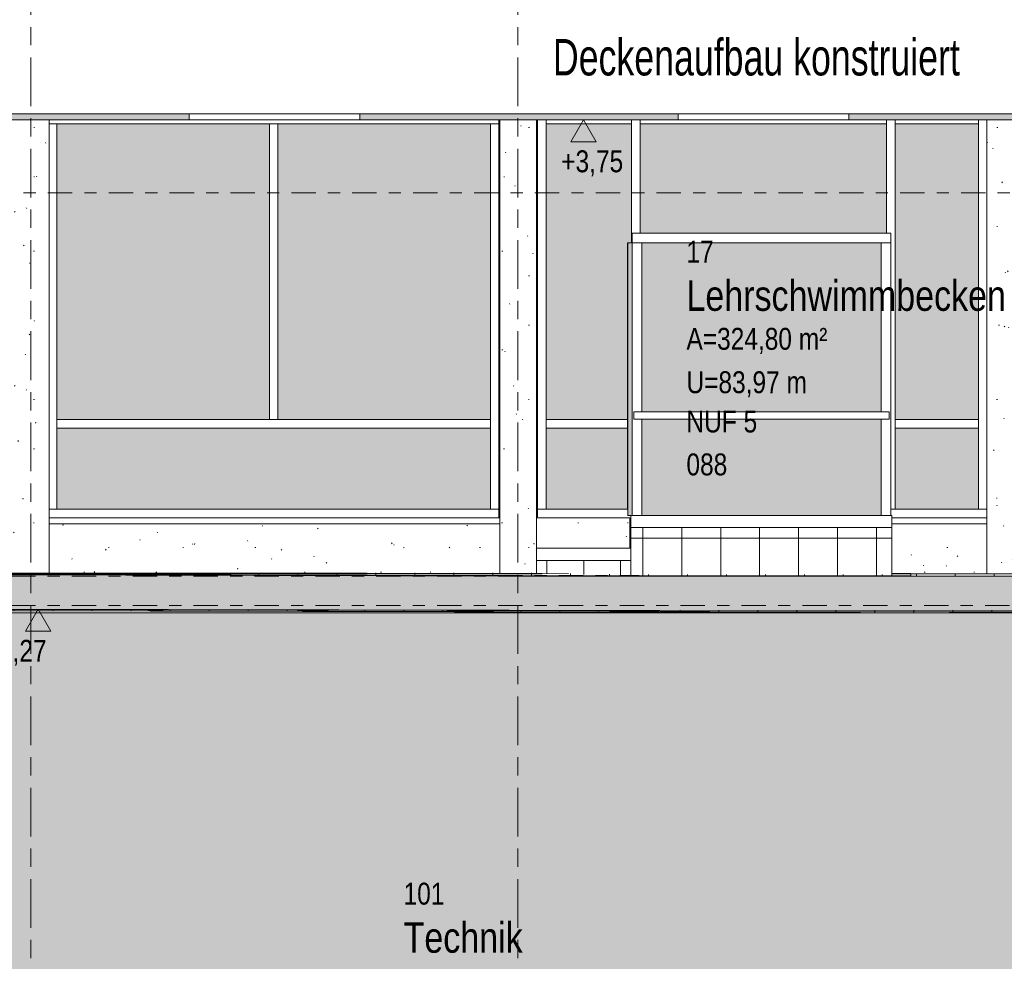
# Model space of a CAD drawing. Header units: metres. Extents: x -28 to 176, y -14 to 869.
# Tile 12 of 60: x -4 to 4, y -6 to 2. Entities that reach past the tile are written whole.
import ezdxf

# ---------------------------------------------------------------- set-up
doc = ezdxf.new("R2010")
doc.units = ezdxf.units.M
doc.linetypes.add('_Ebene_', pattern=[0.4, 0.2, -0.1, 0, -0.1])
doc.linetypes.add('_Rasterlinie_', pattern=[0.75, 0.4, -0.1, 0.15, -0.1])
for name, color, linetype, lineweight in [('A_Ebenen', 130, 'Continuous', 5), ('A_Fassade', 113, 'Continuous', 5), ('A_Geschossdecken', 7, 'Continuous', 5), ('A_Geschossdecken_Oberflächenschraffur', 7, 'Continuous', 5), ('A_Geschossdecken_Schraffur', 7, 'Continuous', 5), ('A_Hoehenkoten', 124, 'Continuous', 5), ('A_Linien_Feine Linien', 7, 'Continuous', 5), ('A_Notizen', 130, 'Continuous', 5), ('A_Raster', 128, 'Continuous', 5), ('A_Raum-Txt', 16, 'Continuous', 5), ('A_Stuetze-Gr', 151, 'Continuous', 5), ('A_Wand', 244, 'Continuous', 5), ('A_Wände_Oberflächenschraffur', 244, 'Continuous', 5)]:
    doc.layers.add(name, color=color, linetype=linetype, lineweight=lineweight)
doc.styles.add('Arial', font='arial.ttf', dxfattribs={"width": 0.8, "height": 0.18})
doc.styles.add('Arial_1', font='arial.ttf', dxfattribs={"width": 0.7, "height": 0.3})
doc.styles.add('Arial_B', font='txt', dxfattribs={"width": 0.8, "height": 0.25})
pattern_1 = [(0, (11.292, 18.958), (0.813, 0.203), [0.007, -0.603, 0.007, -0.603, -3.251]), (0, (11.292, 18.958), (0.813, 0.203), [-1.219, 0.007, -1.212, 0.007, -0.603, -1.422]), (0, (11.292, 18.958), (0.813, 0.203), [-3.048, 0.007, -0.4, 0.007, -1.009]), (120, (11.597, 19.06), (-0.5823032, 0.6025787), [0.007, -0.603, 0.007, -0.603, -3.251]), (120, (11.597, 19.06), (-0.5823032, 0.6025787), [-1.219, 0.007, -1.212, 0.007, -0.603, -1.422]), (120, (11.597, 19.06), (-0.5823032, 0.6025787), [-3.048, 0.007, -0.4, 0.007, -1.009]), (240, (11.699, 19.466), (-0.2306968, -0.8055787), [0.007, -0.603, 0.007, -0.603, -3.251]), (240, (11.699, 19.466), (-0.2306968, -0.8055787), [-1.219, 0.007, -1.212, 0.007, -0.603, -1.422]), (240, (11.699, 19.466), (-0.2306968, -0.8055787), [-3.048, 0.007, -0.4, 0.007, -1.009])]
pattern_2 = [(0, (11.292, -2.775), (0, 0.019), []), (90, (11.292, -2.775), (-0.32, 2e-17), [])]
pattern_3 = [(0, (11.292, -3.056), (0, 0.01), []), (90, (11.292, -3.056), (-0.32, 2e-17), [])]
pattern_4 = [(359.872, (11.243, -3.086), (1.7872e-05, 0.00799998), []), (90, (11.243, -3.086), (-0.32, -0.001), [])]
pattern_5 = [(359.946, (11.271, -3.063), (9.425e-06, 0.009999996), []), (90, (11.271, -3.063), (-0.32, 2e-17), [])]
pattern_6 = [(0, (11.292, -2.794), (0, 0.009), []), (90, (11.292, -2.794), (-0.32, 2e-17), [])]
pattern_7 = [(0, (0.965, 18.958), (0, 0.32), []), (90, (0.965, 18.958), (-0.005, 3e-19), [])]
pattern_8 = [(0, (11.285, 18.958), (0, 0.32), []), (90, (11.285, 18.958), (-0.32, 2e-17), [])]
pattern_9 = [(0, (10.559, 18.958), (0, 0.32), []), (90, (10.559, 18.958), (-0.303, 2e-17), [])]

# ---------------------------------------------------------------- blocks, each defined once
blk = doc.blocks.new('FP_3-C')
at = {"layer": 'A_Geschossdecken_Oberflächenschraffur', "color": 9}
for p, q in [((-5.6851, -2.7697), (-3.4519, -2.7702)), ((-5.6851, -2.7697), (-3.4519, -2.7702)), ((-5.6851, -2.779), (-3.4519, -2.7819)), ((-5.6851, -2.779), (-3.4519, -2.7819)), ((-4.0276, -2.7847), (-4.0276, -2.7676)), ((-4.0276, -2.7847), (-4.0276, -2.7676)), ((-3.7076, -2.7854), (-3.7076, -2.7676)), ((-3.7076, -2.7854), (-3.7076, -2.7676)), ((-3.4519, -2.7702), (-1.2187, -2.7707)), ((-3.4519, -2.7702), (-1.2187, -2.7707)), ((-3.4519, -2.7819), (-1.2186, -2.7847)), ((-3.4519, -2.7819), (-1.2186, -2.7847)), ((-3.3876, -2.7862), (-3.3876, -2.7676)), ((-3.3876, -2.7862), (-3.3876, -2.7676)), ((-3.0676, -2.7869), (-3.0676, -2.7676)), ((-3.0676, -2.7869), (-3.0676, -2.7676)), ((-2.7476, -2.7876), (-2.7476, -2.7676)), ((-2.7476, -2.7876), (-2.7476, -2.7676)), ((-2.4276, -2.7883), (-2.4276, -2.7676)), ((-2.4276, -2.7883), (-2.4276, -2.7676)), ((-2.1076, -2.789), (-2.1076, -2.7676)), ((-2.1076, -2.789), (-2.1076, -2.7676)), ((-1.7876, -2.7897), (-1.7876, -2.7676)), ((-1.7876, -2.7897), (-1.7876, -2.7676)), ((-1.4676, -2.7905), (-1.4676, -2.7676)), ((-1.4676, -2.7905), (-1.4676, -2.7676)), ((-1.2187, -2.7707), (0.4346, -2.7711)), ((-1.2187, -2.7707), (0.4346, -2.7711)), ((-1.2186, -2.7847), (1.0146, -2.7876)), ((-1.2186, -2.7847), (1.0146, -2.7876)), ((-1.1476, -2.7912), (-1.1476, -2.7676)), ((-1.1476, -2.7912), (-1.1476, -2.7676)), ((-0.8276, -2.7919), (-0.8276, -2.7676)), ((-0.8276, -2.7919), (-0.8276, -2.7676)), ((-0.5076, -2.7926), (-0.5076, -2.7676)), ((-0.5076, -2.7926), (-0.5076, -2.7676)), ((-0.1876, -2.7933), (-0.1876, -2.7676)), ((-0.1876, -2.7933), (-0.1876, -2.7676)), ((0.1324, -2.7938), (0.1324, -2.7676)), ((0.1324, -2.7938), (0.1324, -2.7676)), ((0.4524, -2.7941), (0.4524, -2.7714)), ((0.4524, -2.7941), (0.4524, -2.7714)), ((0.7724, -2.7944), (0.7724, -2.7769)), ((0.7724, -2.7944), (0.7724, -2.7769)), ((1.0146, -2.7876), (3.2478, -2.7905)), ((1.0146, -2.7876), (3.2478, -2.7905)), ((1.0924, -2.7947), (1.0924, -2.7801)), ((1.0924, -2.7947), (1.0924, -2.7801)), ((1.4124, -2.795), (1.4124, -2.7802)), ((1.4124, -2.795), (1.4124, -2.7802)), ((1.7324, -2.7953), (1.7324, -2.7803)), ((1.7324, -2.7953), (1.7324, -2.7803)), ((2.0524, -2.7956), (2.0524, -2.7805)), ((2.0524, -2.7956), (2.0524, -2.7805)), ((2.3724, -2.7959), (2.3724, -2.7806)), ((2.3724, -2.7959), (2.3724, -2.7806)), ((2.6924, -2.7962), (2.6924, -2.7807)), ((2.6924, -2.7962), (2.6924, -2.7807)), ((3.0124, -2.7965), (3.0124, -2.7808)), ((3.0124, -2.7965), (3.0124, -2.7808)), ((3.0911, -2.7718), (3.2478, -2.7718)), ((3.0911, -2.7718), (3.2478, -2.7718))]:
    blk.add_line(p, q, dxfattribs=at)
blk = doc.blocks.new('System Panel - Solid-8069820-C')
at = {"layer": 'A_Fassade', "lineweight": 9}
blk.add_hatch(color=10, dxfattribs=at).paths.add_polyline_path([(-3.7666, -2.2451), (-0.2066, -2.2451), (-0.2066, -1.5771), (-3.7666, -1.5771)], flags=0)
blk = doc.blocks.new('System Panel - Glazed-8069821-C')
at = {"layer": 'A_Fassade', "lineweight": 9}
blk.add_hatch(color=10, dxfattribs=at).paths.add_polyline_path([(-2.0216, -1.5071), (-2.0216, 0.9229), (-3.7666, 0.9229), (-3.7666, -1.5071)], flags=0)
blk = doc.blocks.new('Rectangular Mullion - 70mm x 160mm-8069822-C')
at = {"layer": 'A_Fassade', "color": 250, "lineweight": 9}
for p in [(-1.9866, 0.9229), (-0.1366, 0.9549)]:
    blk.add_line(p, (-0.1366, 0.9229), dxfattribs=at)
blk = doc.blocks.new('Rectangular Mullion - 70mm x 160mm-8069823-C')
at = {"layer": 'A_Fassade', "color": 250, "lineweight": 9}
blk.add_line((-3.8316, 0.9229), (-1.9866, 0.9229), dxfattribs=at)
blk = doc.blocks.new('Rectangular Mullion - 70mm x 160mm-8069824-C')
at = {"layer": 'A_Fassade', "color": 250, "lineweight": 9}
for q in [(-1.9866, -2.2451), (-0.1366, -2.3151)]:
    blk.add_line((-0.1366, -2.2451), q, dxfattribs=at)
blk = doc.blocks.new('Rectangular Mullion - 70mm x 160mm-8069825-C')
at = {"layer": 'A_Fassade', "color": 250, "lineweight": 9}
for p, q in [((-0.2066, -1.5421), (-0.2066, -2.2451)), ((-0.1366, -2.2451), (-0.1366, -1.5421)), ((-0.1366, -2.2451), (-0.2066, -2.2451))]:
    blk.add_line(p, q, dxfattribs=at)
blk = doc.blocks.new('Rectangular Mullion - 70mm x 160mm-8069826-C')
at = {"layer": 'A_Fassade', "color": 250, "lineweight": 9}
for p, q in [((-0.2066, 0.9229), (-0.1366, 0.9229)), ((-0.2066, 0.9229), (-0.2066, -1.5421)), ((-0.1366, -1.5421), (-0.1366, 0.9229))]:
    blk.add_line(p, q, dxfattribs=at)
blk = doc.blocks.new('Rectangular Mullion - 70mm x 160mm-8069827-C')
at = {"layer": 'A_Fassade', "color": 250, "lineweight": 9}
for p in [(-3.8316, 0.9229), (-3.7666, -1.5421)]:
    blk.add_line(p, (-3.7666, 0.9229), dxfattribs=at)
blk = doc.blocks.new('Rectangular Mullion - 70mm x 160mm-8069828-C')
at = {"layer": 'A_Fassade', "color": 250, "lineweight": 9}
for q in [(-3.7666, -1.5421), (-3.8316, -2.2451)]:
    blk.add_line((-3.7666, -2.2451), q, dxfattribs=at)
blk = doc.blocks.new('Rectangular Mullion - 70mm x 160mm-8069829-C')
at = {"layer": 'A_Fassade', "color": 250, "lineweight": 9}
for p, q in [((-0.2066, -1.5071), (-1.9866, -1.5071)), ((-0.2066, -1.5071), (-0.2066, -1.5771)), ((-1.9866, -1.5771), (-0.2066, -1.5771))]:
    blk.add_line(p, q, dxfattribs=at)
blk = doc.blocks.new('Rectangular Mullion - 70mm x 160mm-8069830-C')
at = {"layer": 'A_Fassade', "color": 250, "lineweight": 9}
for p, q in [((-2.0216, 0.9229), (-1.9516, 0.9229)), ((-2.0216, 0.9229), (-2.0216, -1.5071)), ((-1.9516, -1.5071), (-1.9516, 0.9229)), ((-1.9516, -1.5071), (-2.0216, -1.5071))]:
    blk.add_line(p, q, dxfattribs=at)
blk = doc.blocks.new('Rectangular Mullion - 70mm x 160mm-8069831-C')
at = {"layer": 'A_Fassade', "color": 250, "lineweight": 9}
blk.add_line((-1.9866, -2.2451), (-3.8316, -2.2451), dxfattribs=at)
blk = doc.blocks.new('Rectangular Mullion - 70mm x 160mm-8069832-C')
at = {"layer": 'A_Fassade', "color": 250, "lineweight": 9}
for p, q in [((-3.7666, -1.5771), (-3.7666, -1.5071)), ((-1.9866, -1.5071), (-3.7666, -1.5071)), ((-3.7666, -1.5771), (-1.9866, -1.5771))]:
    blk.add_line(p, q, dxfattribs=at)
blk = doc.blocks.new('System Panel - Solid-8069833-C')
at = {"layer": 'A_Fassade', "lineweight": 9}
blk.add_hatch(color=10, dxfattribs=at).paths.add_polyline_path([(0.9192, -2.2451), (0.9184, -1.5771), (0.2517, -1.5771), (0.2517, -2.2451), (0.4771, -2.2451)], flags=0)
blk = doc.blocks.new('System Panel - Glazed center-8069834-C')
at = {"layer": 'A_Fassade', "lineweight": 9}
blk.add_hatch(color=10, dxfattribs=at).paths.add_polyline_path([(0.4771, -1.5071), (0.9192, -1.5071), (0.9198, -0.0551), (0.9534, -0.0551), (0.9534, 0.9229), (0.2517, 0.9229), (0.2517, -1.5071)], flags=0)
blk = doc.blocks.new('Rectangular Mullion - 70mm x 160mm-8069835-C')
at = {"layer": 'A_Fassade', "color": 250, "lineweight": 9}
for p, q in [((0.2517, 0.9229), (0.2517, 0.9549)), ((0.2517, 0.9229), (0.9534, 0.9229)), ((0.9534, 0.9549), (0.9534, 0.9229))]:
    blk.add_line(p, q, dxfattribs=at)
blk = doc.blocks.new('Rectangular Mullion - 70mm x 160mm-8069836-C')
at = {"layer": 'A_Fassade', "color": 250, "lineweight": 9}
for p, q in [((0.9534, 0.9549), (0.9534, -0.0551)), ((1.0234, 0.0249), (1.0234, 0.9549))]:
    blk.add_line(p, q, dxfattribs=at)
blk = doc.blocks.new('Rectangular Mullion - 70mm x 160mm-8069837-C')
at = {"layer": 'A_Fassade', "color": 250, "lineweight": 9}
for p, q in [((0.1817, 0.9549), (0.1817, -1.5421)), ((0.2517, -1.5421), (0.2517, 0.9549))]:
    blk.add_line(p, q, dxfattribs=at)
blk = doc.blocks.new('Rectangular Mullion - 70mm x 160mm-V10-C')
at = {"layer": 'A_Fassade', "color": 250, "lineweight": 9}
for p, q in [((0.1817, -1.5421), (0.1817, -2.2451)), ((0.2517, -2.2451), (0.2517, -1.5421)), ((0.2517, -2.2451), (0.1817, -2.2451))]:
    blk.add_line(p, q, dxfattribs=at)
blk = doc.blocks.new('Rectangular Mullion - 70mm x 160mm-8069838-C')
at = {"layer": 'A_Fassade', "color": 250, "lineweight": 9}
for p, q in [((0.1817, -2.3151), (0.1817, -2.2451)), ((0.9194, -2.2451), (0.1817, -2.2451)), ((0.1817, -2.3151), (0.9389, -2.3151))]:
    blk.add_line(p, q, dxfattribs=at)
blk = doc.blocks.new('Rectangular Mullion - 70mm x 160mm-8069839-C')
at = {"layer": 'A_Fassade', "color": 250, "lineweight": 9}
for p, q in [((0.2517, -1.5771), (0.2517, -1.5071)), ((0.9198, -1.5071), (0.2517, -1.5071)), ((0.2517, -1.5771), (0.9198, -1.5771))]:
    blk.add_line(p, q, dxfattribs=at)
blk = doc.blocks.new('System Panel - Solid-8069932-C')
at = {"layer": 'A_Fassade', "lineweight": 9}
blk.add_hatch(color=10, dxfattribs=at).paths.add_polyline_path([(3.1169, -2.2451), (3.8017, -2.2451), (3.8017, -1.5771), (3.1169, -1.5771)], flags=0)
blk = doc.blocks.new('System Panel - Glazed center-8069933-C')
at = {"layer": 'A_Fassade', "lineweight": 9}
blk.add_hatch(color=10, dxfattribs=at).paths.add_polyline_path([(3.1169, -1.5071), (3.8017, -1.5071), (3.8017, 0.9229), (3.1169, 0.9229), (3.1169, -1.5052)], flags=0)
blk = doc.blocks.new('Rectangular Mullion - 70mm x 160mm-8069934-C')
at = {"layer": 'A_Fassade', "color": 250, "lineweight": 9}
for p, q in [((3.1169, 0.9229), (3.1169, 0.9549)), ((3.1169, 0.9229), (3.8017, 0.9229)), ((3.8017, 0.9549), (3.8017, 0.9229))]:
    blk.add_line(p, q, dxfattribs=at)
blk = doc.blocks.new('Rectangular Mullion - 70mm x 160mm-V11-C')
at = {"layer": 'A_Fassade', "color": 250, "lineweight": 9}
for p in [(3.8017, -1.5421), (3.8717, -2.2451)]:
    blk.add_line(p, (3.8017, -2.2451), dxfattribs=at)
blk = doc.blocks.new('Rectangular Mullion - 70mm x 160mm-V12-C')
at = {"layer": 'A_Fassade', "color": 250, "lineweight": 9}
blk.add_line((3.8017, 0.9549), (3.8017, -1.5421), dxfattribs=at)
blk = doc.blocks.new('Rectangular Mullion - 70mm x 160mm-V13-C')
at = {"layer": 'A_Fassade', "color": 250, "lineweight": 9}
for p, q in [((3.0469, 0.9549), (3.0469, 0.0249)), ((3.1169, -1.5421), (3.1169, 0.9549))]:
    blk.add_line(p, q, dxfattribs=at)
blk = doc.blocks.new('Rectangular Mullion - 70mm x 160mm-V14-C')
at = {"layer": 'A_Fassade', "color": 250, "lineweight": 9}
for q in [(3.1169, -1.5421), (3.0819, -2.2451)]:
    blk.add_line((3.1169, -2.2451), q, dxfattribs=at)
blk = doc.blocks.new('Rectangular Mullion - 70mm x 160mm-8069935-C')
at = {"layer": 'A_Fassade', "color": 250, "lineweight": 9}
blk.add_line((3.8717, -2.2451), (3.0819, -2.2451), dxfattribs=at)
blk = doc.blocks.new('Rectangular Mullion - 70mm x 160mm-8069936-C')
at = {"layer": 'A_Fassade', "color": 250, "lineweight": 9}
for p, q in [((3.1169, -1.5771), (3.1169, -1.5071)), ((3.8017, -1.5071), (3.1169, -1.5071)), ((3.8017, -1.5071), (3.8017, -1.5771)), ((3.1169, -1.5771), (3.8017, -1.5771))]:
    blk.add_line(p, q, dxfattribs=at)
blk = doc.blocks.new('Fassade - TU DF 1 - mit Mittelpfosten Kabine - Fassade - TU DF 1 - mit Panikstange-8070336-C')
at = {"layer": 'A_Fassade', "lineweight": 9}
h = blk.add_hatch(color=10, dxfattribs=at)
h.paths.add_polyline_path([(0.9194, -2.2951), (0.9228, -2.2951), (0.9228, -0.0551), (0.9192, -0.0551), (0.9194, -2.2872)], flags=0)
h.paths.add_polyline_path([(0.9198, -2.1951), (0.9198, -0.1551), (0.9222, -0.1551), (0.9222, -2.1951)], flags=0)
for points in [[(0.9573, -2.2951), (0.9573, -0.0551), (0.9228, -0.0551), (0.9228, -2.2951), (0.9484, -2.2951)], [(0.9222, -1.5051), (0.9222, -1.4451), (0.9198, -1.4451), (0.9198, -1.5051)]]:
    blk.add_hatch(color=10, dxfattribs=at).paths.add_polyline_path(points, flags=0)
h = blk.add_hatch(color=10, dxfattribs=at)
h.paths.add_polyline_path([(0.9222, -2.1951), (0.9222, -1.5051), (0.9198, -1.5052), (0.9198, -2.1951)], flags=0)
h.paths.add_polyline_path([(0.9198, -1.4451), (0.9222, -1.4451), (0.9222, -0.1551), (0.9198, -0.1551), (0.9198, -0.5557)], flags=0)
at = {"layer": 'A_Fassade', "color": 250, "lineweight": 9}
for p, q in [((0.9228, -0.0551), (0.9192, -0.0551)), ((0.9192, -0.0551), (0.9192, -1.5071)), ((0.9228, -2.2951), (0.9228, -0.0551)), ((0.9228, -0.0551), (0.9581, -0.0551)), ((0.9198, -0.1551), (0.9222, -0.1551)), ((0.9198, -2.1951), (0.9198, -0.1551)), ((0.9222, -0.1551), (0.9222, -2.1951)), ((0.9198, -1.4451), (0.9222, -1.4451)), ((0.9198, -1.5051), (0.9198, -1.4451)), ((0.9222, -1.5051), (0.9222, -1.4451)), ((0.9222, -1.5051), (0.9198, -1.5051)), ((0.9192, -1.5771), (0.9192, -2.2451)), ((0.9222, -2.1951), (0.9198, -2.1951)), ((0.9192, -2.2951), (0.9228, -2.2951)), ((0.9468, -2.2951), (0.9228, -2.2951))]:
    blk.add_line(p, q, dxfattribs=at)
blk = doc.blocks.new('System Panel - Solid Cabin-8070339-C')
at = {"layer": 'A_Fassade', "lineweight": 9}
blk.add_hatch(color=10, dxfattribs=at).paths.add_polyline_path([(1.9964, -2.2951), (3.0019, -2.2951), (3.0019, -1.5051), (1.0381, -1.5052), (1.0381, -2.2951), (1.9072, -2.2951)], flags=0)
at = {"layer": 'A_Fassade', "color": 250, "lineweight": 9}
blk.add_line((1.9072, -2.2951), (3.0019, -2.2951), dxfattribs=at)
blk = doc.blocks.new('Rectangular Mullion - 80mm x 120mm-8070341-C')
at = {"layer": 'A_Fassade', "color": 250, "lineweight": 9}
for p, q in [((3.0019, -2.2951), (3.0019, -1.5052)), ((3.0819, -1.4751), (3.0819, -2.2951)), ((3.0819, -2.2951), (3.0019, -2.2951))]:
    blk.add_line(p, q, dxfattribs=at)
blk = doc.blocks.new('Rectangular Mullion - 80mm x 120mm-8070349-C')
at = {"layer": 'A_Fassade', "color": 250, "lineweight": 9}
for p, q in [((3.0019, -1.4451), (3.0019, -0.0551)), ((3.0819, -0.0551), (3.0819, -1.4751))]:
    blk.add_line(p, q, dxfattribs=at)
blk = doc.blocks.new('System Panel - Glazed-8070350-C')
at = {"layer": 'A_Fassade', "lineweight": 9}
blk.add_hatch(color=10, dxfattribs=at).paths.add_polyline_path([(1.9964, -1.4451), (3.0019, -1.4451), (3.0019, -0.0551), (1.0381, -0.0551), (1.0381, -1.4451)], flags=0)
blk = doc.blocks.new('Rectangular Mullion - 60mm x 60mm-8070353-C')
at = {"layer": 'A_Fassade', "color": 250, "lineweight": 9}
for p, q in [((0.9706, -1.5051), (0.9706, -1.4451)), ((3.0694, -1.4451), (0.9706, -1.4451)), ((3.0694, -1.4451), (3.0694, -1.5051)), ((3.0694, -1.5051), (0.9706, -1.5051))]:
    blk.add_line(p, q, dxfattribs=at)
blk = doc.blocks.new('Rectangular Mullion - 80mm x 80mm-8070605-C')
at = {"layer": 'A_Fassade', "color": 250, "lineweight": 9}
blk.add_line((3.0819, 0.0249), (3.0819, -0.0551), dxfattribs=at)
blk = doc.blocks.new('Rectangular Mullion - 80mm x 80mm-8070606-C')
at = {"layer": 'A_Fassade', "color": 250, "lineweight": 9}
for p, q in [((0.9582, 0.0249), (0.9582, -0.0551)), ((3.0819, 0.0249), (0.9582, 0.0249)), ((3.0819, -0.0551), (3.0819, 0.0249)), ((3.0819, -0.0551), (0.9582, -0.0551))]:
    blk.add_line(p, q, dxfattribs=at)
blk = doc.blocks.new('Rectangular Mullion - 80mm x 80mm-8070358-C')
at = {"layer": 'A_Fassade', "color": 250, "lineweight": 9}
for p, q in [((0.9582, 0.0249), (0.9534, 0.0249)), ((0.9582, -0.0551), (0.9582, 0.0249))]:
    blk.add_line(p, q, dxfattribs=at)
blk = doc.blocks.new('Rectangular Mullion - 80mm x 120mm-8070361-C')
at = {"layer": 'A_Fassade', "color": 250, "lineweight": 9}
for p, q in [((0.9573, -0.0551), (0.9581, -0.0551)), ((0.9573, -2.2951), (0.9573, -0.0551)), ((0.9581, -2.2951), (0.9581, -0.0551)), ((1.0381, -0.0551), (1.0381, -1.4451)), ((1.0381, -1.5052), (1.0381, -2.2951)), ((1.0381, -2.2951), (0.9581, -2.2951))]:
    blk.add_line(p, q, dxfattribs=at)
blk = doc.blocks.new('System Panel - Glazed center-8070363-C')
at = {"layer": 'A_Fassade', "lineweight": 9}
blk.add_hatch(color=10, dxfattribs=at).paths.add_polyline_path([(3.0019, 0.0249), (3.0469, 0.0249), (3.0469, 0.9229), (1.0234, 0.9229), (1.0234, 0.0249), (1.9964, 0.0249)], flags=0)
blk = doc.blocks.new('Rectangular Mullion - 70mm x 160mm-8070364-C')
at = {"layer": 'A_Fassade', "color": 250, "lineweight": 9}
for p, q in [((1.0234, 0.9229), (1.0234, 0.9549)), ((1.0234, 0.9229), (3.0469, 0.9229)), ((3.0469, 0.9549), (3.0469, 0.9229))]:
    blk.add_line(p, q, dxfattribs=at)
blk = doc.blocks.new('Höhenkoten - leer-6237472-C')
at = {"layer": 'A_Hoehenkoten'}
for p, q in [((-17.3298, -9.1717), (-17.5377, -9.1717)), ((-17.4338, -9.3517), (-17.5377, -9.1717)), ((-17.4338, -9.3517), (-17.3298, -9.1717))]:
    blk.add_line(p, q, dxfattribs=at)

msp = doc.modelspace()

# ---------------------------------------------------------------- hatches: boundary and pattern name
at = {"layer": 'A_Geschossdecken_Oberflächenschraffur'}
h = msp.add_hatch(dxfattribs=at)
h.set_pattern_fill('FP_37', color=9, style=0, pattern_type=2)
h.set_pattern_definition(pattern_6)
h.paths.add_polyline_path([(13.5774, -2.7751), (12.1745, -2.7719), (12.1745, -2.7751), (12.6559, -2.7751)], flags=0)
h.paths.add_polyline_path([(-11.8964, -2.7751), (-10.4944, -2.7751), (-10.4944, -2.7651), (-11.8932, -2.7651)], flags=0)
h.paths.add_polyline_path([(-10.4144, -2.7751), (-8.1316, -2.7743), (-8.1316, -2.7651), (-10.4144, -2.7651)], flags=0)
h.paths.add_polyline_path([(11.8745, -2.7751), (11.8745, -2.7747), (11.112, -2.7751)], flags=0)
h.paths.add_polyline_path([(7.8766, -2.7751), (7.8766, -2.7743), (7.8766, -2.7751)], flags=0)
h.paths.add_polyline_path([(3.8717, -2.7751), (3.8717, -2.7741), (3.5156, -2.7751)], flags=0)
h = msp.add_hatch(dxfattribs=at)
h.set_pattern_fill('FP_37', color=9, style=0, pattern_type=2)
h.set_pattern_definition(pattern_6)
h.paths.add_polyline_path([(13.5774, -2.7751), (12.1745, -2.7719), (12.1745, -2.7751), (12.6559, -2.7751)], flags=0)
h.paths.add_polyline_path([(-11.8964, -2.7751), (-10.4944, -2.7751), (-10.4944, -2.7651), (-11.8932, -2.7651)], flags=0)
h.paths.add_polyline_path([(-10.4144, -2.7751), (-8.1316, -2.7743), (-8.1316, -2.7651), (-10.4144, -2.7651)], flags=0)
h.paths.add_polyline_path([(11.8745, -2.7751), (11.8745, -2.7747), (11.112, -2.7751)], flags=0)
h.paths.add_polyline_path([(7.8766, -2.7751), (7.8766, -2.7743), (7.8766, -2.7751)], flags=0)
h.paths.add_polyline_path([(3.8717, -2.7751), (3.8717, -2.7741), (3.5156, -2.7751)], flags=0)
h = msp.add_hatch(dxfattribs=at)
h.set_pattern_fill('FP_11', color=9, style=0, pattern_type=2)
h.set_pattern_definition(pattern_2)
h.paths.add_polyline_path([(12.1806, -2.799), (12.1806, -2.7751), (3.2478, -2.7751), (3.2478, -2.7968), (5.5866, -2.799), (5.894, -2.7969), (11.523, -2.7969)], flags=0)
h = msp.add_hatch(dxfattribs=at)
h.set_pattern_fill('FP_11', color=9, style=0, pattern_type=2)
h.set_pattern_definition(pattern_2)
h.paths.add_polyline_path([(12.1806, -2.799), (12.1806, -2.7751), (3.2478, -2.7751), (3.2478, -2.7968), (5.5866, -2.799), (5.894, -2.7969), (11.523, -2.7969)], flags=0)
h = msp.add_hatch(dxfattribs=at)
h.set_pattern_fill('FP_16', color=133, style=0, pattern_type=2)
h.set_pattern_definition(pattern_4)
h.paths.add_polyline_path([(3.2478, -3.0951), (-0.0525, -3.0736), (-5.789, -3.0608), (-5.6851, -3.0751), (1.9964, -3.0923)], flags=0)
h = msp.add_hatch(dxfattribs=at)
h.set_pattern_fill('FP_16', color=133, style=0, pattern_type=2)
h.set_pattern_definition(pattern_4)
h.paths.add_polyline_path([(3.2478, -3.0951), (-0.0525, -3.0736), (-5.789, -3.0608), (-5.6851, -3.0751), (1.9964, -3.0923)], flags=0)
h = msp.add_hatch(dxfattribs=at)
h.set_pattern_fill('FP_18', color=133, style=0, pattern_type=2)
h.set_pattern_definition(pattern_5)
h.paths.add_polyline_path([(3.2478, -3.0951), (5.5866, -3.079), (-0.0525, -3.0736), (1.9964, -3.087)], flags=0)
h = msp.add_hatch(dxfattribs=at)
h.set_pattern_fill('FP_18', color=133, style=0, pattern_type=2)
h.set_pattern_definition(pattern_5)
h.paths.add_polyline_path([(3.2478, -3.0951), (5.5866, -3.079), (-0.0525, -3.0736), (1.9964, -3.087)], flags=0)
h = msp.add_hatch(dxfattribs=at)
h.set_pattern_fill('FP_15', color=133, style=0, pattern_type=2)
h.set_pattern_definition(pattern_3)
h.paths.add_polyline_path([(11.8716, -3.0951), (12.1806, -3.0951), (11.523, -3.0769), (5.894, -3.0769), (3.2478, -3.0951), (11.523, -3.0951)], flags=0)
h = msp.add_hatch(dxfattribs=at)
h.set_pattern_fill('FP_15', color=133, style=0, pattern_type=2)
h.set_pattern_definition(pattern_3)
h.paths.add_polyline_path([(11.8716, -3.0951), (12.1806, -3.0951), (11.523, -3.0769), (5.894, -3.0769), (3.2478, -3.0951), (11.523, -3.0951)], flags=0)
at = {"layer": 'A_Geschossdecken_Schraffur', "lineweight": 9}
h = msp.add_hatch(color=253, dxfattribs=at)
h.paths.add_polyline_path([(13.7281, 0.9549), (13.7415, 1.0049), (10.7287, 1.0049), (10.7292, 0.9549), (13.3909, 0.9549)], flags=0)
h.paths.add_polyline_path([(-19.1392, 0.9549), (-18.645, 0.9549), (-18.6448, 1.0049), (-18.8516, 1.0049), (-18.8516, 1.9049), (-18.6416, 1.9049), (-18.6405, 2.2049), (-19.1392, 2.2049), (-19.1392, 1.454)], flags=0)
h.paths.add_polyline_path([(-8.6385, 0.9549), (-6.688, 0.9549), (-6.688, 1.0049), (-9.3258, 1.0049), (-9.3139, 0.9549)], flags=0)
h.paths.add_polyline_path([(-13.1963, 0.9549), (-11.6808, 0.9549), (-11.6755, 1.0049), (-17.7448, 1.0049), (-17.745, 0.9549), (-16.2348, 0.9549)], flags=0)
h.paths.add_polyline_path([(23.5062, 0.9549), (23.5062, 1.0049), (22.6694, 1.0049), (22.6699, 0.9549), (23.2661, 0.9549)], flags=0)
h.paths.add_polyline_path([(9.3291, 0.9549), (9.3286, 1.0049), (6.7361, 1.0049), (6.7366, 0.9549), (8.0735, 0.9549)], flags=0)
h.paths.add_polyline_path([(14.5959, 0.9549), (15.4363, 0.9549), (15.4419, 1.0049), (14.5825, 1.0049)], flags=0)
h.paths.add_polyline_path([(16.0616, 0.9549), (21.7699, 0.9549), (21.7693, 1.0049), (16.056, 1.0049)], flags=0)
h.paths.add_polyline_path([(-11.0288, 0.9549), (-10.2778, 0.9549), (-10.266, 1.0049), (-11.0341, 1.0049)], flags=0)
h.paths.add_polyline_path([(5.3366, 0.9549), (5.336, 1.0049), (2.7364, 1.0049), (2.737, 0.9549), (5.0349, 0.9549)], flags=0)
h.paths.add_polyline_path([(-5.288, 0.9549), (-2.6798, 0.9549), (-2.6798, 1.0049), (-5.288, 1.0049)], flags=0)
h.paths.add_polyline_path([(1.3369, 0.9549), (1.3363, 1.0049), (-1.2798, 1.0049), (-1.2798, 0.9549), (0.4771, 0.9549)], flags=0)
h.paths.add_polyline_path([(11.6401, 1.9049), (14.1145, 1.9049), (14.162, 1.9209), (14.2121, 1.9049), (15.5644, 1.9049), (15.5832, 2.0076), (15.5932, 2.1669), (10.7164, 2.1669), (10.7192, 1.9049), (11.5813, 1.9049)], flags=0)
h.paths.add_polyline_path([(8.8331, 1.9049), (9.3191, 1.9049), (9.3164, 2.167), (6.7239, 2.167), (6.7266, 1.9049), (8.7586, 1.9049)], flags=0)
h.paths.add_polyline_path([(-15.9479, 1.9049), (-11.5627, 1.9049), (-11.5464, 2.0071), (-11.538, 2.1672), (-11.7405, 2.1672), (-15.442, 2.1723), (-17.2238, 2.2049), (-17.7405, 2.2049), (-17.7416, 1.9049), (-16.2348, 1.9049)], flags=0)
h.paths.add_polyline_path([(5.0349, 1.9049), (5.3265, 1.9049), (5.3238, 2.167), (2.7242, 2.167), (2.7269, 1.9049), (4.7644, 1.9049)], flags=0)
h.paths.add_polyline_path([(1.2367, 1.9049), (1.3269, 1.9049), (1.3241, 2.167), (-1.2798, 2.1671), (-1.2798, 1.9049), (0.761, 1.9049)], flags=0)
h.paths.add_polyline_path([(15.9345, 1.9049), (21.7598, 1.9049), (21.7571, 2.1668), (15.9048, 2.1669), (15.9147, 2.0076), (15.9342, 1.9049)], flags=0)
h.paths.add_polyline_path([(-3.3211, 1.9049), (-2.6798, 1.9049), (-2.6798, 2.1671), (-5.288, 2.1671), (-5.288, 1.9049), (-4.0807, 1.9049)], flags=0)
h.paths.add_polyline_path([(-11.1469, 1.9049), (-10.0195, 1.9049), (-10.0077, 1.9385), (-9.9817, 2.0089), (-9.9752, 2.1667), (-11.1716, 2.1672), (-11.1633, 2.0071)], flags=0)
h.paths.add_polyline_path([(-7.1192, 1.9049), (-6.688, 1.9049), (-6.688, 2.1671), (-9.6165, 2.1667), (-9.6099, 2.0066), (-9.5723, 1.9049), (-7.4088, 1.9049)], flags=0)
h.paths.add_polyline_path([(22.6599, 1.9049), (23.5062, 1.9049), (23.5062, 2.1815), (22.6571, 2.1725)], flags=0)
msp.add_hatch(color=253, dxfattribs=at).paths.add_polyline_path([(14.082, -3.0951), (14.9709, -3.0451), (14.9709, -2.7651), (14.082, -2.8151), (12.1806, -2.799), (11.523, -2.7969), (5.894, -2.7969), (5.5866, -2.799), (-0.0525, -2.7936), (-5.789, -2.7808), (-8.2776, -2.7969), (-9.557, -2.8213), (-10.4269, -2.7951), (-11.9073, -2.7951), (-11.9073, -3.0751), (-11.5615, -3.0751), (-11.5615, -3.0351), (-8.6833, -3.0351), (-8.6833, -3.0846), (-8.2587, -3.0768), (-5.789, -3.0608), (0.4771, -3.0741), (5.5866, -3.079), (5.894, -3.0769), (11.8716, -3.078), (12.3918, -3.0808), (13.8707, -3.0933)], flags=0)
at = {"layer": 'A_Stuetze-Gr'}
h = msp.add_hatch(dxfattribs=at)
h.set_pattern_fill('FP_5', style=0, pattern_type=2)
h.set_pattern_definition(pattern_1)
h.paths.add_polyline_path([(-4.1316, -2.7751), (-3.8316, -2.7751), (-3.8316, 0.9549), (-4.1316, 0.9549), (-4.1316, -1.5052)], flags=0)
h = msp.add_hatch(dxfattribs=at)
h.set_pattern_fill('FP_5', style=0, pattern_type=2)
h.set_pattern_definition(pattern_1)
h.paths.add_polyline_path([(-0.1283, -2.7751), (0.1717, -2.7751), (0.1717, 0.9549), (-0.1283, 0.9549), (-0.1283, -2.7101)], flags=0)
h = msp.add_hatch(dxfattribs=at)
h.set_pattern_fill('FP_5', style=0, pattern_type=2)
h.set_pattern_definition(pattern_1)
h.paths.add_polyline_path([(4.1717, -2.7751), (4.1717, 0.9549), (3.8717, 0.9549), (3.8717, -2.7751)], flags=0)
at = {"layer": 'A_Wände_Oberflächenschraffur'}
h = msp.add_hatch(dxfattribs=at)
h.set_pattern_fill('FP_5', style=0, pattern_type=2)
h.set_pattern_definition(pattern_1)
h.paths.add_polyline_path([(0.9385, -2.5651), (0.9385, -2.3151), (0.1817, -2.3151), (0.1817, -2.5651), (0.4771, -2.5651)], flags=0)
h = msp.add_hatch(dxfattribs=at)
h.set_pattern_fill('FP_7', style=0, pattern_type=2)
h.set_pattern_definition([(0, (11.298, 18.958), (0.813, 0.203), [0.007, -0.603, 0.007, -0.603, -3.251]), (0, (11.298, 18.958), (0.813, 0.203), [-1.219, 0.007, -1.212, 0.007, -0.603, -1.422]), (0, (11.298, 18.958), (0.813, 0.203), [-3.048, 0.007, -0.4, 0.007, -1.009]), (120, (11.603, 19.06), (-0.5823032, 0.6025787), [0.007, -0.603, 0.007, -0.603, -3.251]), (120, (11.603, 19.06), (-0.5823032, 0.6025787), [-1.219, 0.007, -1.212, 0.007, -0.603, -1.422]), (120, (11.603, 19.06), (-0.5823032, 0.6025787), [-3.048, 0.007, -0.4, 0.007, -1.009]), (240, (11.705, 19.466), (-0.2306968, -0.8055787), [0.007, -0.603, 0.007, -0.603, -3.251]), (240, (11.705, 19.466), (-0.2306968, -0.8055787), [-1.219, 0.007, -1.212, 0.007, -0.603, -1.422]), (240, (11.705, 19.466), (-0.2306968, -0.8055787), [-3.048, 0.007, -0.4, 0.007, -1.009])])
h.paths.add_polyline_path([(-0.1283, -2.7748), (-0.1283, -2.3651), (-3.8316, -2.3651), (-3.8316, -2.7743), (-1.0422, -2.7747)], flags=0)
h = msp.add_hatch(dxfattribs=at)
h.set_pattern_fill('FP_54', color=133, style=0, pattern_type=2)
h.set_pattern_definition(pattern_7)
h.paths.add_polyline_path([(0.9476, -2.5651), (0.9484, -2.5651), (0.9484, -2.3951), (0.9385, -2.3951), (0.9385, -2.5651), (0.945, -2.5651)], flags=0)
h = msp.add_hatch(dxfattribs=at)
h.set_pattern_fill('FP_54', color=133, style=0, pattern_type=2)
h.set_pattern_definition(pattern_7)
h.paths.add_polyline_path([(0.9476, -2.5651), (0.9484, -2.5651), (0.9484, -2.3951), (0.9385, -2.3951), (0.9385, -2.5651), (0.945, -2.5651)], flags=0)
h = msp.add_hatch(dxfattribs=at)
h.set_pattern_fill('FP_55', color=133, style=0, pattern_type=2)
h.set_pattern_definition(pattern_8)
h.paths.add_polyline_path([(0.9484, -2.7874), (1.0684, -2.7873), (1.0684, -2.3951), (0.9484, -2.3951), (0.9484, -2.7842)], flags=0)
h = msp.add_hatch(dxfattribs=at)
h.set_pattern_fill('FP_55', color=133, style=0, pattern_type=2)
h.set_pattern_definition(pattern_8)
h.paths.add_polyline_path([(0.9484, -2.7874), (1.0684, -2.7873), (1.0684, -2.3951), (0.9484, -2.3951), (0.9484, -2.7842)], flags=0)
h = msp.add_hatch(dxfattribs=at)
h.set_pattern_fill('FP_55', color=133, style=0, pattern_type=2)
h.set_pattern_definition(pattern_8)
h.paths.add_polyline_path([(2.9711, -2.7879), (2.9711, -2.3951), (1.0684, -2.3951), (1.0684, -2.7873), (2.4017, -2.7869)], flags=0)
h = msp.add_hatch(dxfattribs=at)
h.set_pattern_fill('FP_55', color=133, style=0, pattern_type=2)
h.set_pattern_definition(pattern_8)
h.paths.add_polyline_path([(2.9711, -2.7879), (2.9711, -2.3951), (1.0684, -2.3951), (1.0684, -2.7873), (2.4017, -2.7869)], flags=0)
h = msp.add_hatch(dxfattribs=at)
h.set_pattern_fill('FP_55', color=133, style=0, pattern_type=2)
h.set_pattern_definition(pattern_8)
h.paths.add_polyline_path([(3.0911, -2.7881), (3.0911, -2.3951), (2.9711, -2.3951), (2.9711, -2.7879)], flags=0)
h = msp.add_hatch(dxfattribs=at)
h.set_pattern_fill('FP_55', color=133, style=0, pattern_type=2)
h.set_pattern_definition(pattern_8)
h.paths.add_polyline_path([(3.0911, -2.7881), (3.0911, -2.3951), (2.9711, -2.3951), (2.9711, -2.7879)], flags=0)
h = msp.add_hatch(dxfattribs=at)
h.set_pattern_fill('FP_5', style=0, pattern_type=2)
h.set_pattern_definition(pattern_1)
h.paths.add_polyline_path([(3.8717, -2.7741), (3.8717, -2.3651), (3.0911, -2.3651), (3.0911, -2.7741), (3.5156, -2.7741)], flags=0)
h = msp.add_hatch(dxfattribs=at)
h.set_pattern_fill('FP_56', color=133, style=0, pattern_type=2)
h.set_pattern_definition(pattern_9)
h.paths.add_polyline_path([(0.9484, -2.7874), (0.9484, -2.6651), (0.1717, -2.6651), (0.1717, -2.7747), (0.2184, -2.7751), (0.7721, -2.7844)], flags=0)
h = msp.add_hatch(dxfattribs=at)
h.set_pattern_fill('FP_56', color=133, style=0, pattern_type=2)
h.set_pattern_definition(pattern_9)
h.paths.add_polyline_path([(0.9484, -2.7874), (0.9484, -2.6651), (0.1717, -2.6651), (0.1717, -2.7747), (0.2184, -2.7751), (0.7721, -2.7844)], flags=0)
h = msp.add_hatch(dxfattribs=at)
h.set_pattern_fill('FP_5', style=0, pattern_type=2)
h.set_pattern_definition(pattern_1)
h.paths.add_polyline_path([(10.5745, -9.3619), (12.2421, -9.3588), (12.2421, -9.1594), (12.4931, -9.1594), (12.4931, -8.9737), (12.7441, -8.9737), (12.7441, -8.788), (12.9951, -8.788), (12.9951, -8.6022), (13.2461, -8.6022), (13.2461, -8.4165), (13.4971, -8.4165), (13.4971, -8.2308), (13.7481, -8.2308), (13.7481, -8.0451), (14.972, -8.0451), (14.9709, -6.0351), (14.9694, -6.0351), (14.9694, -3.0868), (14.8677, -3.0868), (14.1464, -3.0915), (14.082, -3.0951), (-8.4377, -3.0951), (-8.4388, -3.4851), (-8.6796, -3.4851), (-8.6796, -3.0951), (-11.374, -3.0951), (-11.374, -3.4851), (-11.6153, -3.4851), (-11.6153, -3.0951), (-11.8964, -3.0946), (-11.8964, -3.0751), (-11.9073, -3.0751), (-11.9073, -3.0351), (-12.7725, -3.0351), (-12.7721, -9.3591), (-9.4438, -9.35), (-4.5824, -9.3451), (-0.2495, -9.3552), (10.3524, -9.3618)], flags=0)
h.paths.add_polyline_path([(12.5757, -9.3594), (13.9991, -9.3588), (14.9694, -9.3588), (14.9694, -8.3251), (13.9991, -8.3251), (13.9991, -8.3063), (12.5766, -9.3588)], flags=0)
h.paths.add_polyline_path([(10.7471, -9.3501), (9.2671, -9.3501), (9.2671, -7.3501), (10.7471, -7.3501), (10.7471, -8.9033)], flags=0)

# ---------------------------------------------------------------- linework, layer by layer
at = {"layer": 'A_Ebenen', "color": 170, "linetype": '_Ebene_', "lineweight": 9}
for p, q in [((26.5562, 0.9549), (-24.8409, 0.9549)), ((-24.8409, 0.3549), (26.5562, 0.3549)), ((26.5562, -2.7951), (-24.8409, -2.7951)), ((26.5562, -3.0351), (-24.8409, -3.0351))]:
    msp.add_line(p, q, dxfattribs=at)
at = {"layer": 'A_Geschossdecken', "color": 250, "lineweight": 9}
for p, q in [((-2.6798, 0.9549), (-2.6798, 1.0049)), ((-1.2798, 1.0049), (-1.2798, 0.9549)), ((1.3369, 0.9549), (1.3363, 1.0049)), ((2.7364, 1.0049), (2.737, 0.9549)), ((-9.3139, 0.9549), (1.3369, 0.9549)), ((1.3369, 0.9549), (13.7281, 0.9549)), ((-3.8317, -2.3151), (-0.1283, -2.3151)), ((-3.8317, -2.3651), (-3.8317, -2.3151)), ((-0.1283, -2.3151), (-0.1283, -2.3651)), ((0.9468, -2.2951), (0.9581, -2.2951)), ((0.9484, -2.2951), (0.9484, -2.3951)), ((1.0381, -2.2951), (1.9072, -2.2951)), ((3.0819, -2.2951), (3.0911, -2.2951)), ((3.0911, -2.3951), (3.0911, -2.2951)), ((3.0911, -2.3151), (3.8717, -2.3151)), ((-0.1283, -2.3651), (-3.8317, -2.3651)), ((0.1717, -2.5651), (0.9484, -2.5651)), ((-10.4144, -2.7751), (0.2184, -2.7751)), ((-0.0525, -2.7936), (-5.789, -2.7808)), ((5.5866, -2.799), (-0.0525, -2.7936)), ((12.1806, -2.7751), (3.0911, -2.7751)), ((3.2478, -2.7751), (3.2478, -2.7968)), ((-5.789, -3.0608), (-0.0525, -3.0736)), ((-8.4378, -3.0951), (12.1806, -3.0951)), ((3.2478, -3.0951), (-5.6851, -3.0751)), ((-0.0525, -3.0736), (5.5866, -3.079)), ((-0.0525, -3.0736), (3.2478, -3.0951)), ((5.894, -3.0769), (3.2478, -3.0951))]:
    msp.add_line(p, q, dxfattribs=at)
at = {"layer": 'A_Linien_Feine Linien'}
msp.add_line((-18.8516, 1.0049), (23.5071, 1.0049), dxfattribs=at)
at = {"layer": 'A_Raster', "linetype": '_Rasterlinie_', "lineweight": 9}
for p, q in [((-3.9816, -12.4326), (-3.9816, 12.5006)), ((0.0184, -12.4326), (0.0184, 12.5006))]:
    msp.add_line(p, q, dxfattribs=at)
at = {"layer": 'A_Stuetze-Gr', "color": 250, "lineweight": 9}
for p, q in [((-3.8316, -2.7751), (-3.8316, 0.9549)), ((-0.1283, -2.7751), (-0.1283, 0.9549)), ((0.1717, -2.7751), (0.1717, 0.9549)), ((3.8717, -2.7751), (3.8717, 0.9549))]:
    msp.add_line(p, q, dxfattribs=at)
at = {"layer": 'A_Wand', "color": 250, "lineweight": 9}
for p, q in [((0.9385, -2.5651), (0.9385, -2.3151)), ((3.0911, -2.3951), (0.9385, -2.3951)), ((0.9484, -2.7874), (0.9484, -2.3951)), ((3.8717, -2.3651), (3.0911, -2.3651)), ((3.0911, -2.3951), (3.0911, -2.7881)), ((0.9484, -2.6651), (0.1717, -2.6651))]:
    msp.add_line(p, q, dxfattribs=at)

# ---------------------------------------------------------------- block references
at = {"layer": 'A_Fassade', "color": 250, "lineweight": 9}
for name, p in [('Rectangular Mullion - 70mm x 160mm-8069823-C', (0, 0)), ('Rectangular Mullion - 70mm x 160mm-8069827-C', (0, 0)), ('System Panel - Glazed-8069821-C', (0, 0)), ('Rectangular Mullion - 70mm x 160mm-8069830-C', (0, 0)), ('Rectangular Mullion - 70mm x 160mm-8069822-C', (0, 0)), ('System Panel - Glazed-8069821-C', (1.815, 0)), ('Rectangular Mullion - 70mm x 160mm-8069826-C', (0, 0)), ('Rectangular Mullion - 70mm x 160mm-8069837-C', (0, 0)), ('Rectangular Mullion - 70mm x 160mm-8069835-C', (0, 0)), ('System Panel - Glazed center-8069834-C', (0, 0)), ('Rectangular Mullion - 70mm x 160mm-8069836-C', (0, 0)), ('Rectangular Mullion - 70mm x 160mm-8070364-C', (0, 0)), ('System Panel - Glazed center-8070363-C', (0, 0)), ('Rectangular Mullion - 70mm x 160mm-V13-C', (0, 0)), ('Rectangular Mullion - 70mm x 160mm-8069934-C', (0, 0)), ('System Panel - Glazed center-8069933-C', (0, 0)), ('Rectangular Mullion - 70mm x 160mm-V12-C', (0, 0)), ('Rectangular Mullion - 80mm x 80mm-8070358-C', (0, 0)), ('Rectangular Mullion - 80mm x 80mm-8070606-C', (0, 0)), ('Rectangular Mullion - 80mm x 80mm-8070605-C', (0, 0)), ('Fassade - TU DF 1 - mit Mittelpfosten Kabine - Fassade - TU DF 1 - mit Panikstange-8070336-C', (0, 0)), ('Rectangular Mullion - 80mm x 120mm-8070361-C', (0, 0)), ('System Panel - Glazed-8070350-C', (0, 0)), ('Rectangular Mullion - 80mm x 120mm-8070349-C', (0, 0)), ('Rectangular Mullion - 60mm x 60mm-8070353-C', (0, 0)), ('Rectangular Mullion - 70mm x 160mm-8069832-C', (0, 0)), ('Rectangular Mullion - 70mm x 160mm-8069829-C', (0, 0)), ('Rectangular Mullion - 70mm x 160mm-8069839-C', (0, 0)), ('System Panel - Solid Cabin-8070339-C', (0, 0)), ('Rectangular Mullion - 80mm x 120mm-8070341-C', (0, 0)), ('Rectangular Mullion - 70mm x 160mm-8069936-C', (0, 0)), ('Rectangular Mullion - 70mm x 160mm-8069828-C', (0, 0)), ('System Panel - Solid-8069820-C', (0, 0)), ('Rectangular Mullion - 70mm x 160mm-8069825-C', (0, 0)), ('Rectangular Mullion - 70mm x 160mm-V10-C', (0, 0)), ('System Panel - Solid-8069833-C', (0, 0)), ('Rectangular Mullion - 70mm x 160mm-V14-C', (0, 0)), ('System Panel - Solid-8069932-C', (0, 0)), ('Rectangular Mullion - 70mm x 160mm-V11-C', (0, 0)), ('Rectangular Mullion - 70mm x 160mm-8069831-C', (0, 0)), ('Rectangular Mullion - 70mm x 160mm-8069824-C', (0, 0)), ('Rectangular Mullion - 70mm x 160mm-8069838-C', (0, 0)), ('Rectangular Mullion - 70mm x 160mm-8069935-C', (0, 0))]:
    msp.add_blockref(name, p, dxfattribs=at)
at = {"layer": 'A_Geschossdecken', "color": 250, "lineweight": 9}
msp.add_blockref('FP_3-C', (0, 0), dxfattribs=at)
at = {"layer": 'A_Hoehenkoten', "extrusion": (0, 0, -1), "rotation": 180}
for p in [(-17.9924, -8.3968), (-13.5135, -12.4167)]:
    msp.add_blockref('Höhenkoten - leer-6237472-C', p, dxfattribs=at)

# ---------------------------------------------------------------- texts
at = {"layer": 'A_Hoehenkoten', "char_height": 0.18, "attachment_point": 1, "line_spacing_factor": 0.941778, "style": 'Arial'}
for s, insert, width in [('+3,75', (0.3753, 0.7043), 0.601593), ('-0,27', (-4.3102, -3.3174), 0.542095)]:
    msp.add_mtext(s, dxfattribs=dict(at, insert=insert, width=width))
at = {"layer": 'A_Notizen', "color": 7, "insert": (0.307, 1.6196), "char_height": 0.3, "width": 4.130294, "attachment_point": 1, "style": 'Arial_1'}
msp.add_mtext('Deckenaufbau konstruiert', dxfattribs=at)
at = {"layer": 'A_Raum-Txt', "attachment_point": 1}
for s, insert, char_height, width, style in [('17', (1.4038, -0.039), 0.18, 0.269367, 'Arial'), ('Lehrschwimmbecken', (1.4038, -0.3644), 0.25, 3.437636, 'Arial_B'), ('A=324,80 m²', (1.4038, -0.7542), 0.18, 1.378902, 'Arial'), ('U=83,97 m', (1.4038, -1.1109), 0.18, 1.180084, 'Arial'), ('NUF 5', (1.4038, -1.4335), 0.18, 0.692658, 'Arial'), ('088', (1.4038, -1.7862), 0.18, 0.40405, 'Arial'), ('101', (-0.9196, -5.3127), 0.18, 0.40405, 'Arial'), ('Technik', (-0.9196, -5.6382), 0.25, 1.269873, 'Arial_B')]:
    msp.add_mtext(s, dxfattribs=dict(at, insert=insert, char_height=char_height, width=width, style=style))

doc.saveas('drawing.dxf')
